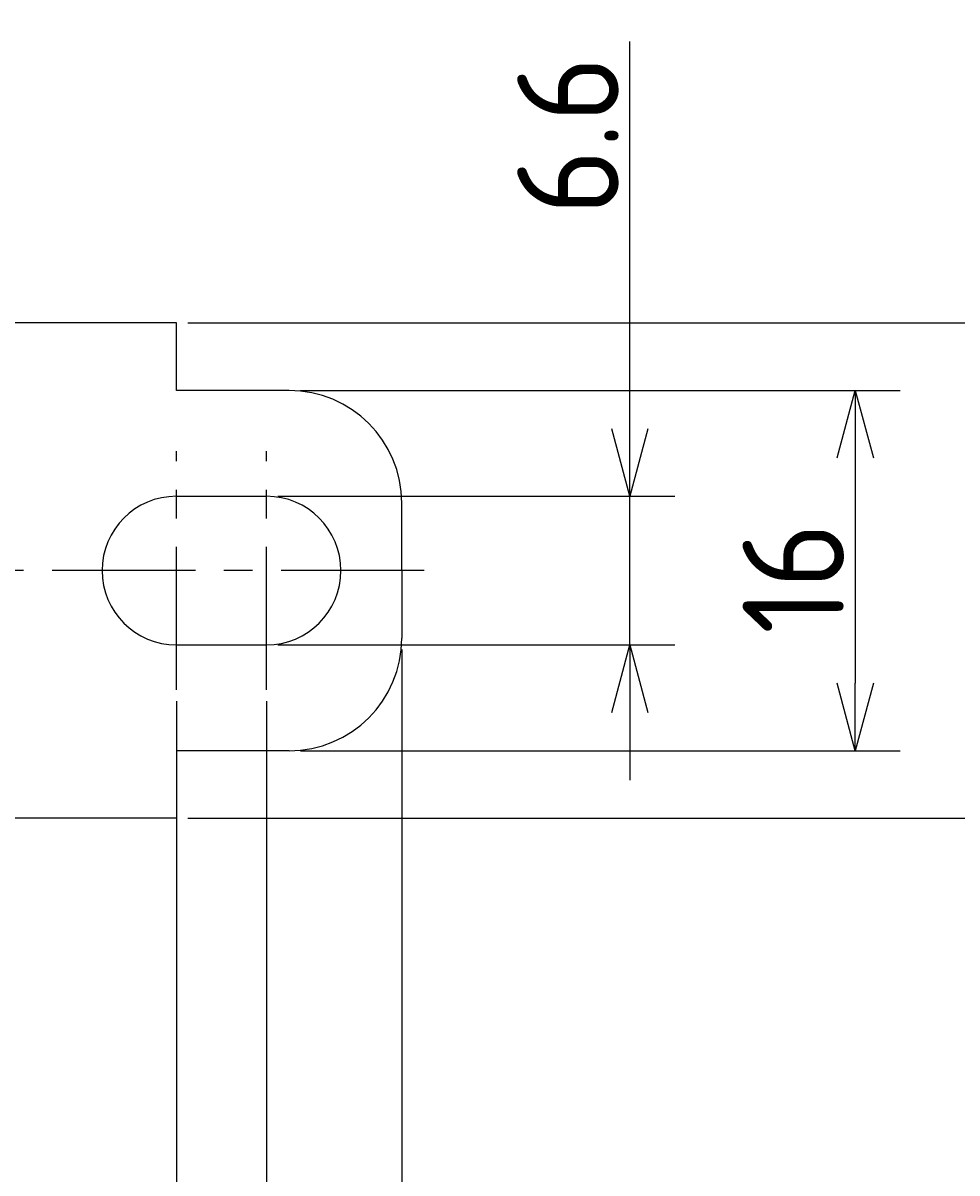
# Model space of a CAD drawing. Extents: x -88 to 325, y 165 to 311.
# Tile 8 of 9: x 193 to 235, y 229 to 280. Entities that reach past the tile are written whole.
import ezdxf

# ---------------------------------------------------------------- set-up
doc = ezdxf.new("R2010")
doc.units = 0
doc.header["$LTSCALE"] = 0.2
doc.linetypes.add('CENTER', pattern=[50.8, 31.75, -6.35, 6.35, -6.35])
doc.layers.get('0').update_dxf_attribs({"linetype": 'CONTINUOUS'})
doc.layers.get('DEFPOINTS').update_dxf_attribs({"linetype": 'CONTINUOUS'})
doc.layers.add('18-0-CON', color=3, linetype='CONTINUOUS')
doc.styles.add('DIMENSION', font='isocp.shx', dxfattribs={"bigfont": 'bigfont.shx'})
doc.dimstyles.get("Standard").update_dxf_attribs({"dimtxt": 0.18, "dimasz": 0.18, "dimexe": 0.18, "dimexo": 0.0625, "dimgap": 0.09, "dimtad": 0, "dimtih": 1, "dimtoh": 1, "dimzin": 0, "dimcen": 0.09, "dimazin": 3, "dimtfac": 1, "dimtofl": 0, "dimtmove": 0, "dimatfit": 3})

# ---------------------------------------------------------------- blocks, each defined once
blk = doc.blocks.new('_OPEN30')
at = {"color": 0, "linetype": 'BYBLOCK'}
for p, q in [((-1, 0.268), (0, 0)), ((0, 0), (-1, -0.268)), ((0, 0), (-1, 0))]:
    blk.add_line(p, q, dxfattribs=at)
blk = doc.blocks.new('*U29')
at = {"color": 0, "style": 'DIMENSION'}
blk.add_text('16', height=4.5, rotation=90, dxfattribs=at).set_placement((229.5, 252.591))
blk = doc.blocks.new('*D28')
at = {"color": 0}
for p, q in [((205.378, 263.403), (232, 263.403)), ((230, 260.403), (230, 250.403)), ((205.378, 247.403), (232, 247.403))]:
    blk.add_line(p, q, dxfattribs=at)
at = {"layer": 'DEFPOINTS', "color": 0}
for p in [(204.878, 263.403), (204.878, 247.403), (230, 247.403)]:
    blk.add_point(p, dxfattribs=at)
at = {"color": 0, "xscale": 3, "yscale": 3, "zscale": 3}
for p, rotation in [((230, 263.403), 90), ((230, 247.403), 270)]:
    blk.add_blockref('_OPEN30', p, dxfattribs=dict(at, rotation=rotation))
at = {"layer": '18-0-CON'}
blk.add_blockref('*U29', (0, 0), dxfattribs=at)
blk = doc.blocks.new('*U31')
at = {"color": 0, "style": 'DIMENSION'}
blk.add_text('22', height=4.5, rotation=90, dxfattribs=at).set_placement((239.5, 252.175))
blk = doc.blocks.new('*D30')
at = {"color": 0}
for p, q in [((200.378, 266.403), (242, 266.403)), ((240, 263.403), (240, 247.403)), ((200.378, 244.403), (242, 244.403))]:
    blk.add_line(p, q, dxfattribs=at)
at = {"layer": 'DEFPOINTS', "color": 0}
for p in [(199.878, 266.403), (199.878, 244.403), (240, 244.403)]:
    blk.add_point(p, dxfattribs=at)
at = {"color": 0, "xscale": 3, "yscale": 3, "zscale": 3}
for p, rotation in [((240, 266.403), 90), ((240, 244.403), 270)]:
    blk.add_blockref('_OPEN30', p, dxfattribs=dict(at, rotation=rotation))
at = {"layer": '18-0-CON'}
blk.add_blockref('*U31', (0, 0), dxfattribs=at)
blk = doc.blocks.new('*U33')
at = {"color": 0, "style": 'DIMENSION'}
blk.add_text('130', height=4.5, dxfattribs=at).set_placement((140.602, 205.5))
blk = doc.blocks.new('*D32')
at = {"color": 0}
for p, q in [((79.878, 251.903), (79.878, 203)), ((209.878, 251.903), (209.878, 203)), ((82.878, 205), (206.878, 205))]:
    blk.add_line(p, q, dxfattribs=at)
at = {"layer": 'DEFPOINTS', "color": 0}
for p in [(79.878, 252.403), (209.878, 252.403), (209.878, 205)]:
    blk.add_point(p, dxfattribs=at)
at = {"color": 0, "xscale": 3, "yscale": 3, "zscale": 3, "rotation": 180}
blk.add_blockref('_OPEN30', (79.878, 205), dxfattribs=at)
at = {"color": 0, "xscale": 3, "yscale": 3, "zscale": 3}
blk.add_blockref('_OPEN30', (209.878, 205), dxfattribs=at)
at = {"layer": '18-0-CON'}
blk.add_blockref('*U33', (0, 0), dxfattribs=at)
blk = doc.blocks.new('*U35')
at = {"color": 0, "style": 'DIMENSION'}
blk.add_text('112', height=4.5, dxfattribs=at).set_placement((139.918, 215.5))
blk = doc.blocks.new('*D34')
at = {"color": 0}
for p, q in [((87.878, 249.603), (87.878, 213)), ((199.878, 249.603), (199.878, 213)), ((90.878, 215), (196.878, 215))]:
    blk.add_line(p, q, dxfattribs=at)
at = {"layer": 'DEFPOINTS', "color": 0}
for p in [(87.878, 250.103), (199.878, 250.103), (199.878, 215)]:
    blk.add_point(p, dxfattribs=at)
at = {"color": 0, "xscale": 3, "yscale": 3, "zscale": 3, "rotation": 180}
blk.add_blockref('_OPEN30', (87.878, 215), dxfattribs=at)
at = {"color": 0, "xscale": 3, "yscale": 3, "zscale": 3}
blk.add_blockref('_OPEN30', (199.878, 215), dxfattribs=at)
at = {"layer": '18-0-CON'}
blk.add_blockref('*U35', (0, 0), dxfattribs=at)
blk = doc.blocks.new('*U37')
at = {"color": 0, "style": 'DIMENSION'}
blk.add_text('4', height=4.5, dxfattribs=at).set_placement((200.078, 215.5))
blk = doc.blocks.new('*D36')
at = {"color": 0}
for p, q in [((203.878, 249.603), (203.878, 213)), ((199.878, 249.103), (199.878, 213)), ((196.878, 215), (193.878, 215)), ((199.878, 215), (203.878, 215)), ((206.878, 215), (209.878, 215))]:
    blk.add_line(p, q, dxfattribs=at)
at = {"layer": 'DEFPOINTS', "color": 0}
for p in [(203.878, 250.103), (199.878, 249.603), (203.878, 215)]:
    blk.add_point(p, dxfattribs=at)
at = {"color": 0, "xscale": 3, "yscale": 3, "zscale": 3}
blk.add_blockref('_OPEN30', (199.878, 215), dxfattribs=at)
at = {"color": 0, "xscale": 3, "yscale": 3, "zscale": 3, "rotation": 180}
blk.add_blockref('_OPEN30', (203.878, 215), dxfattribs=at)
at = {"layer": '18-0-CON'}
blk.add_blockref('*U37', (0, 0), dxfattribs=at)
blk = doc.blocks.new('*U39')
at = {"color": 0, "style": 'DIMENSION'}
blk.add_text('6.6', height=4.5, rotation=90, dxfattribs=at).set_placement((219.5, 271.198))
blk = doc.blocks.new('*D38')
at = {"color": 0}
for p, q in [((220, 261.703), (220, 278.896)), ((204.378, 258.703), (222, 258.703)), ((220, 252.103), (220, 258.703)), ((204.378, 252.103), (222, 252.103)), ((220, 249.103), (220, 246.103))]:
    blk.add_line(p, q, dxfattribs=at)
at = {"layer": 'DEFPOINTS', "color": 0}
for p in [(203.878, 258.703), (220, 258.703), (203.878, 252.103)]:
    blk.add_point(p, dxfattribs=at)
at = {"color": 0, "xscale": 3, "yscale": 3, "zscale": 3}
for p, rotation in [((220, 258.703), 270), ((220, 252.103), 90)]:
    blk.add_blockref('_OPEN30', p, dxfattribs=dict(at, rotation=rotation))
at = {"layer": '18-0-CON'}
blk.add_blockref('*U39', (0, 0), dxfattribs=at)

msp = doc.modelspace()

# ---------------------------------------------------------------- linework, layer by layer
for p, q in [((199.878, 266.403), (144.878, 266.403)), ((199.878, 263.403), (199.878, 266.403)), ((204.878, 263.403), (199.878, 263.403)), ((199.878, 258.703), (203.878, 258.703)), ((209.878, 255.403), (209.878, 258.403)), ((209.878, 255.403), (209.878, 252.403)), ((199.878, 252.103), (203.878, 252.103)), ((204.878, 247.403), (199.878, 247.403)), ((199.878, 247.403), (199.878, 244.403)), ((199.878, 244.403), (144.878, 244.403))]:
    msp.add_line(p, q)
at = {"color": 0, "linetype": 'CENTER'}
for p, q in [((199.878, 250.103), (199.878, 260.703)), ((203.878, 250.103), (203.878, 260.703)), ((210.878, 255.403), (78.878, 255.403))]:
    msp.add_line(p, q, dxfattribs=at)
for centre, radius, start, end in [((204.878, 258.403), 5, 0, 90), ((199.878, 255.403), 3.3, 90, 270), ((203.878, 255.403), 3.3, 270, 90), ((204.878, 252.403), 5, 270, 0)]:
    msp.add_arc(centre, radius, start, end)

# ---------------------------------------------------------------- dimensions: what is measured, and where the dimension line sits
at = {"color": 0}
dim = msp.add_linear_dim(base=(220, 258.703), p1=(203.878, 252.103), p2=(203.878, 258.703), angle=90, dimstyle='Standard', override={"dimscale": 1, "dimclrd": 0, "dimclre": 0, "dimclrt": 0, "dimtol": 0, "dimtp": 0.1, "dimtm": 0}, dxfattribs=at)
dim.commit()
dim.dimension.update_dxf_attribs({"geometry": '*D38', "text_midpoint": (220, 275), "dimtype": 128})
for base, p1, p2, picture, middle in [((240, 244.403), (199.878, 266.403), (199.878, 244.403), '*D30', (237.25, 255.403)), ((230, 247.403), (204.878, 263.403), (204.878, 247.403), '*D28', (227.25, 255.403))]:
    dim = msp.add_linear_dim(base=base, p1=p1, p2=p2, angle=90, dimstyle='Standard', override={"dimscale": 1, "dimclrd": 0, "dimclre": 0, "dimclrt": 0, "dimtol": 0, "dimtp": 0.1, "dimtm": 0}, dxfattribs=at)
    dim.commit()
    dim.dimension.update_dxf_attribs({"geometry": picture, "text_midpoint": middle})
for base, p1, p2, picture, middle in [((209.878, 205), (79.878, 252.403), (209.878, 252.403), '*D32', (144.878, 207.75)), ((199.878, 215), (87.878, 250.103), (199.878, 250.103), '*D34', (143.878, 217.75)), ((203.878, 215), (199.878, 249.603), (203.878, 250.103), '*D36', (201.878, 217.75))]:
    dim = msp.add_linear_dim(base=base, p1=p1, p2=p2, dimstyle='Standard', override={"dimscale": 1, "dimclrd": 0, "dimclre": 0, "dimclrt": 0, "dimtol": 0, "dimtp": 0.1, "dimtm": 0}, dxfattribs=at)
    dim.commit()
    dim.dimension.update_dxf_attribs({"geometry": picture, "text_midpoint": middle})

doc.saveas('drawing.dxf')
